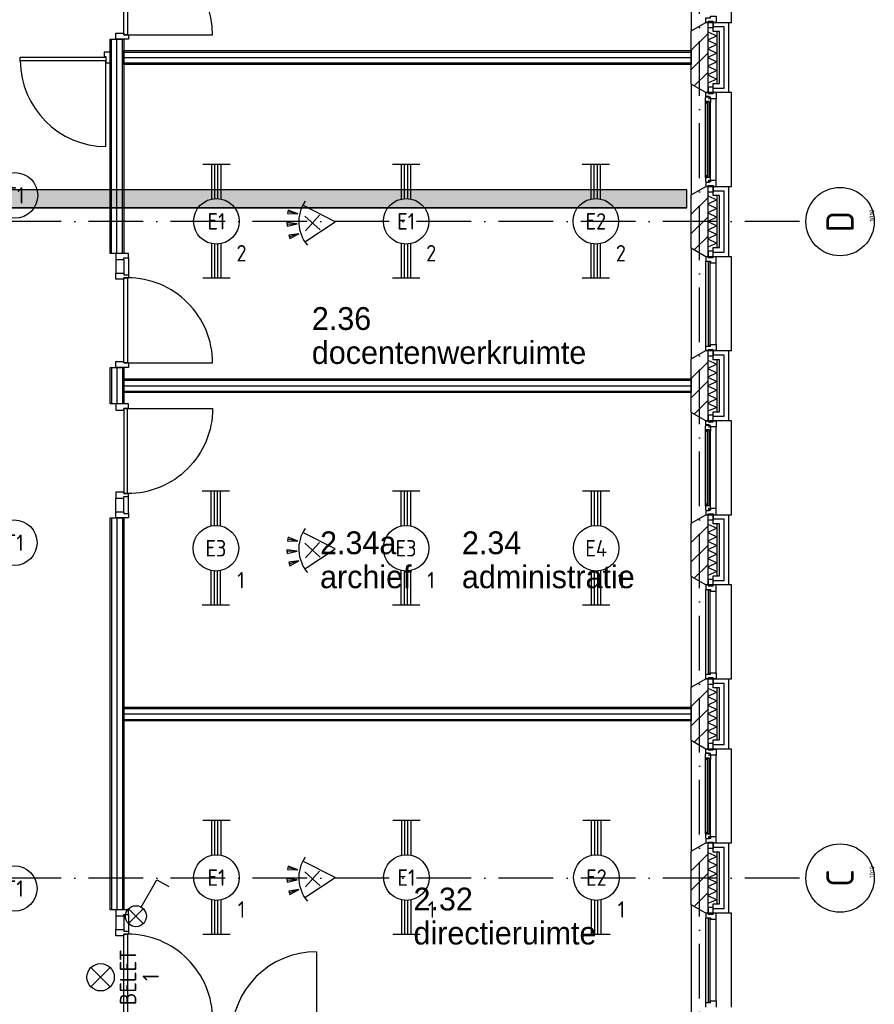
# Model space of a CAD drawing. Header units: millimetres. Extents: x -6587 to 112313, y 244 to 84344.
# Tile 36 of 63: x 76742 to 86117, y 18722 to 29522. Entities that reach past the tile are written whole.
import ezdxf
from ezdxf.enums import TextEntityAlignment as Align

# ---------------------------------------------------------------- set-up
doc = ezdxf.new("R2010")
doc.units = ezdxf.units.MM
doc.header["$LTSCALE"] = 100
doc.linetypes.add('DASHDOT', pattern=[9, 6, -1.5, 0, -1.5])
doc.layers.get('0').update_dxf_attribs({"color": 9, "linetype": 'CONTINUOUS'})
for name, color, linetype in [('AL$7----_STRAMIEN', 1, 'DASHDOT'), ('AL21----_BUITENWAND', 4, 'CONTINUOUS'), ('AL21K---_ISOLATIE', 1, 'CONTINUOUS'), ('AL22----_BINNENWAND', 7, 'CONTINUOUS'), ('AL28----_KONSTRUKTIE', 3, 'CONTINUOUS'), ('AL31----_BUITENKOZ', 7, 'CONTINUOUS'), ('AL32----_BINNENKOZ', 7, 'CONTINUOUS'), ('AL32----_DRAAIRICHTING', 1, 'CONTINUOUS'), ('ALL-----_REFLIJNEN', 8, 'CONTINUOUS'), ('ALN-----_BLOCKNAAM', 2, 'CONTINUOUS'), ('ALXA3---_VOLZWART', 14, 'CONTINUOUS'), ('ALXAB---_PREFABBETON', 1, 'CONTINUOUS'), ('BOUW', 8, 'CONTINUOUS'), ('EB63101-_ATTRIB', 2, 'CONTINUOUS'), ('EB6331--_ATTRIB', 2, 'CONTINUOUS'), ('EL63101-_LICHT-ARM', 3, 'CONTINUOUS'), ('EL63102-_LICHT-SCH', 3, 'CONTINUOUS'), ('EL6331--_BELET230V', 3, 'CONTINUOUS'), ('KABELGOOT1', 8, 'CONTINUOUS'), ('LIJN025', 10, 'CONTINUOUS')]:
    doc.layers.add(name, color=color, linetype=linetype)
doc.styles.add('1_8', font='iso', dxfattribs={"width": 0.7, "height": 1.8})
doc.styles.add('2_0', font='iso', dxfattribs={"height": 200})
doc.styles.add('BURO-025', font='BUROFONT.shx', dxfattribs={"height": 250})
doc.styles.get("Standard").update_dxf_attribs({"font": 'iso.shx'})

# ---------------------------------------------------------------- blocks, each defined once
blk = doc.blocks.new('EJ3T20')
at = {"color": 0}
for p, q in [((-6.25, -1.5), (-6.25, 1.5)), ((6.25, -1.5), (6.25, 1.5)), ((-6.25, 0.52), (-2.44, 0.52)), ((-6.25, 0.17), (-2.49, 0.17)), ((2.44, 0.52), (6.25, 0.52)), ((2.49, 0.17), (6.25, 0.17)), ((-6.25, -0.17), (-2.49, -0.17)), ((-6.25, -0.52), (-2.44, -0.52)), ((2.44, -0.52), (6.25, -0.52)), ((2.49, -0.17), (6.25, -0.17))]:
    blk.add_line(p, q, dxfattribs=at)
blk.add_circle((0, 0), 2.5, dxfattribs=at)
at = {"color": 6, "style": '1_8'}
for tag, flags, p in [('SCHAK', 8, (3.5, 2.75)), ('A_CODE', 8, (0, 0)), ('GROEP', 8, (-3.5, -2.75)), ('KAST', 9, (3.5, -2.75))]:
    blk.add_attdef(tag, text='', height=1.8, dxfattribs=dict(at, flags=flags)).set_placement(p, align=Align.MIDDLE)
blk = doc.blocks.new('ES652116')
for p, q in [((1.56, 1.09), (2.62, 1.37)), ((-0.81, -0.81), (0.81, 0.81)), ((0.81, -0.81), (-0.81, 0.81)), ((1.7, 0), (2.8, 0)), ((1.56, -1.09), (2.62, -1.37))]:
    blk.add_line(p, q)
blk.add_lwpolyline([(0.96, 2), (-2.5, 0), (0.96, -2)])
for points in [[(2.67, 1.18), (2.57, 1.56), (1.56, 1.09)], [(2.8, -0.2), (2.8, 0.2), (1.7, 0)], [(2.57, -1.56), (2.67, -1.18), (1.56, -1.09)]]:
    blk.add_lwpolyline(points, close=True)
blk.add_arc((-2.5, 0), 4, 322.8192, 37.1808)
at = {"style": '1_8'}
for tag, flags, p in [('SCHAK', 8, (3, 5.5)), ('KAST', 9, (-3, 0.5)), ('M_CODE', 9, (0, 0)), ('DOEL', 9, (-3, -2)), ('GROEP', 9, (-3, -4.5))]:
    blk.add_attdef(tag, text='', height=1.8, dxfattribs=dict(at, flags=flags)).set_placement(p, align=Align.MIDDLE_CENTER)
at = {"style": '1_8', "flags": 8}
blk.add_attdef('CODE', text='', height=1.8, dxfattribs=at).set_placement((0, 0), align=Align.MIDDLE)
blk = doc.blocks.new('ES3G00')
blk.add_circle((0, 0), 2.5)
at = {"color": 6, "style": '1_8'}
for tag, flags, p in [('SCHAK', 8, (3.5, 2.75)), ('A_CODE', 8, (0, 0)), ('GROEP', 8, (-3.5, -2.75)), ('KAST', 9, (3.5, -2.75))]:
    blk.add_attdef(tag, text='', height=1.8, dxfattribs=dict(at, flags=flags)).set_placement(p, align=Align.MIDDLE)
blk = doc.blocks.new('ES081001')
for p, q in [((1.06, -1.06), (-1.06, 1.06)), ((-1.06, -1.06), (1.06, 1.06))]:
    blk.add_line(p, q)
blk.add_circle((0, 0), 1.5)
at = {"color": 2, "style": '1_8', "flags": 8}
for tag, p in [('NUMMER', (0, 5.5)), ('CODE', (0, 3))]:
    blk.add_attdef(tag, text='', height=1.8, dxfattribs=at).set_placement(p, align=Align.MIDDLE)
at = {"style": '1_8', "flags": 8}
blk.add_attdef('M_CODE', text='', height=1.8, dxfattribs=at).set_placement((0, 0), align=Align.MIDDLE_CENTER)
blk = doc.blocks.new('ES3S1--L')
for p, q in [((-0.81, -0.81), (0.81, 0.81)), ((0.81, -0.81), (-0.81, 0.81))]:
    blk.add_line(p, q)
blk.add_lwpolyline([(0.58, 1), (2.31, 4), (3.61, 3.25)])
blk.add_circle((0, 0), 1.15)
at = {"style": '1_8'}
for tag, flags, p in [('SCHAK', 8, (3, 5.5)), ('KAST', 9, (-3, 0.5)), ('M_CODE', 9, (0, 0)), ('DOEL', 9, (-3, -2)), ('GROEP', 9, (-3, -4.5))]:
    blk.add_attdef(tag, text='', height=1.8, dxfattribs=dict(at, flags=flags)).set_placement(p, align=Align.MIDDLE_CENTER)
blk = doc.blocks.new('1010')
at = {"layer": 'AL$7----_STRAMIEN', "color": 7, "linetype": 'Continuous'}
blk.add_circle((0, 750), 750, dxfattribs=at)
at = {"layer": 'AL$7----_STRAMIEN', "color": 3, "linetype": 'Continuous'}
blk.add_attdef('STR-NAAM', text='', height=600, rotation=360, dxfattribs=at).set_placement((0, 750), align=Align.MIDDLE)
at = {"layer": 'ALN-----_BLOCKNAAM', "linetype": 'Continuous'}
blk.add_text('1010', height=100, dxfattribs=at).set_placement((0, 0))
blk = doc.blocks.new('EH100000')
at = {"linetype": 'ByBlock'}
for p, q in [((1, 0.5), (0, 0.5)), ((1, 0.5, 1), (0, 0.5, 1)), ((0, -0.5, 1), (1, -0.5, 1)), ((1, -0.5), (0, -0.5))]:
    blk.add_line(p, q, dxfattribs=at)
at = {"linetype": 'ByBlock', "invisible_edges": 15}
for points in [[(1, -0.5), (0, -0.5), (0, 0.5), (1, 0.5)], [(0, 0.5), (1, 0.5), (1, 0.5, 1), (0, 0.5, 1)], [(0, -0.5, 1), (1, -0.5, 1), (1, -0.5), (0, -0.5)]]:
    blk.add_3dface(points, dxfattribs=at)
at = {"linetype": 'ByBlock', "style": '2_0', "flags": 8}
blk.add_attdef('FUNCTIE', text='', height=0.5, dxfattribs=at).set_placement((0.5, 0), align=Align.MIDDLE)
at = {"linetype": 'ByBlock', "flags": 9}
blk.add_attdef('SCHOT', text='', height=0.5, dxfattribs=at).set_placement((0.5, 0), align=Align.MIDDLE)
blk = doc.blocks.new('EH100005')
blk.add_lwpolyline([(-1, -0.5), (0, -0.5), (0, 0.5), (-1, 0.5)])
at = {"style": '2_0', "flags": 9}
blk.add_attdef('HULPSTUK', text='', height=0.5, dxfattribs=at).set_placement((0, 0), align=Align.MIDDLE)
blk = doc.blocks.new('A$Cb38f1ce1')
at = {"layer": 'KABELGOOT1'}
h = blk.add_hatch(dxfattribs=at)
h.set_pattern_fill('DOTS', color=256, scale=20, style=0)
h.set_pattern_definition([(0, (-1717.716, 188607.497), (15.875, 31.75), [0, -31.75])])
h.paths.add_polyline_path([(80810, 20930), (80810, 21130), (71422, 21130), (71422, 20930)])
at = {"layer": 'AL$7----_STRAMIEN', "color": 1}
for p, q in [((80948, 1456), (80948, 70113)), ((82045, 20780), (63947, 20780)), ((82045, 13580), (63947, 13580))]:
    blk.add_line(p, q, dxfattribs=at)
at = {"layer": 'AL21----_BUITENWAND', "color": 8}
for p, q in [((81099, 22865), (81099, 22965)), ((81099, 22965), (81268, 22965)), ((81268, 22965), (81268, 22195)), ((81168, 22865), (81099, 22865)), ((81168, 22295), (81168, 22865)), ((81099, 22295), (81168, 22295)), ((81099, 22195), (81099, 22295)), ((81268, 22195), (81099, 22195)), ((81099, 21065), (81099, 21165)), ((81099, 21165), (81268, 21165)), ((81168, 21065), (81099, 21065)), ((81168, 20495), (81168, 21065)), ((81268, 21165), (81268, 20395)), ((81099, 20495), (81168, 20495)), ((81099, 20395), (81099, 20495)), ((81268, 20395), (81099, 20395)), ((81099, 19265), (81099, 19365)), ((81099, 19365), (81268, 19365)), ((81268, 19365), (81268, 18595)), ((81168, 19265), (81099, 19265)), ((81168, 18695), (81168, 19265)), ((81099, 18695), (81168, 18695)), ((81099, 18595), (81099, 18695)), ((81268, 18595), (81099, 18595)), ((81099, 17465), (81099, 17565)), ((81099, 17565), (81268, 17565)), ((81268, 17565), (81268, 16795)), ((81168, 17465), (81099, 17465)), ((81168, 16895), (81168, 17465)), ((81099, 16895), (81168, 16895)), ((81099, 16795), (81099, 16895)), ((81268, 16795), (81099, 16795)), ((81099, 15665), (81099, 15765)), ((81099, 15765), (81268, 15765)), ((81168, 15665), (81099, 15665)), ((81168, 15095), (81168, 15665)), ((81268, 15765), (81268, 14995)), ((81099, 15095), (81168, 15095)), ((81099, 14995), (81099, 15095)), ((81268, 14995), (81099, 14995)), ((81099, 13865), (81099, 13965)), ((81099, 13965), (81268, 13965)), ((81268, 13965), (81268, 13195)), ((81168, 13865), (81099, 13865)), ((81168, 13295), (81168, 13865)), ((81099, 13295), (81168, 13295)), ((81099, 13195), (81099, 13295)), ((81268, 13195), (81099, 13195))]:
    blk.add_line(p, q, dxfattribs=at)
at = {"layer": 'AL21K---_ISOLATIE', "color": 8, "linetype": 'Continuous'}
for p, q in [((81038, 22865), (81038, 22295)), ((81038, 22861), (81138, 22817)), ((81138, 22817), (81038, 22770)), ((81138, 22865), (81138, 22295)), ((81038, 22770), (81138, 22722)), ((81138, 22722), (81038, 22675)), ((81038, 22675), (81138, 22627)), ((81138, 22627), (81038, 22580)), ((81038, 22580), (81138, 22532)), ((81138, 22532), (81038, 22485)), ((81038, 22485), (81138, 22437)), ((81138, 22437), (81038, 22390)), ((81038, 22390), (81138, 22342)), ((81138, 22342), (81038, 22299)), ((81038, 21065), (81038, 20495)), ((81038, 21061), (81138, 21017)), ((81138, 21065), (81138, 20495)), ((81138, 21017), (81038, 20970)), ((81038, 20970), (81138, 20922)), ((81138, 20922), (81038, 20875)), ((81038, 20875), (81138, 20827)), ((81138, 20827), (81038, 20780)), ((81038, 20780), (81138, 20732)), ((81138, 20732), (81038, 20685)), ((81038, 20685), (81138, 20637)), ((81138, 20637), (81038, 20590)), ((81038, 20590), (81138, 20542)), ((81138, 20542), (81038, 20499)), ((81038, 19265), (81038, 18695)), ((81038, 19261), (81138, 19217)), ((81138, 19265), (81138, 18695)), ((81138, 19217), (81038, 19170)), ((81038, 19170), (81138, 19122)), ((81138, 19122), (81038, 19075)), ((81038, 19075), (81138, 19027)), ((81138, 19027), (81038, 18980)), ((81038, 18980), (81138, 18932)), ((81138, 18932), (81038, 18885)), ((81038, 18885), (81138, 18837)), ((81138, 18837), (81038, 18790)), ((81038, 18790), (81138, 18742)), ((81138, 18742), (81038, 18699)), ((81038, 17465), (81038, 16895)), ((81038, 17461), (81138, 17417)), ((81138, 17417), (81038, 17370)), ((81138, 17465), (81138, 16895)), ((81038, 17370), (81138, 17322)), ((81138, 17322), (81038, 17275)), ((81038, 17275), (81138, 17227)), ((81138, 17227), (81038, 17180)), ((81038, 17180), (81138, 17132)), ((81138, 17132), (81038, 17085)), ((81038, 17085), (81138, 17037)), ((81138, 17037), (81038, 16990)), ((81038, 16990), (81138, 16942)), ((81138, 16942), (81038, 16899)), ((81038, 15665), (81038, 15095)), ((81038, 15661), (81138, 15617)), ((81138, 15665), (81138, 15095)), ((81138, 15617), (81038, 15570)), ((81038, 15570), (81138, 15522)), ((81138, 15522), (81038, 15475)), ((81038, 15475), (81138, 15427)), ((81138, 15427), (81038, 15380)), ((81038, 15380), (81138, 15332)), ((81138, 15332), (81038, 15285)), ((81038, 15285), (81138, 15237)), ((81138, 15237), (81038, 15190)), ((81038, 15190), (81138, 15142)), ((81138, 15142), (81038, 15099)), ((81038, 13865), (81038, 13295)), ((81038, 13861), (81138, 13817)), ((81138, 13865), (81138, 13295)), ((81138, 13817), (81038, 13770)), ((81038, 13770), (81138, 13722)), ((81138, 13722), (81038, 13675)), ((81038, 13675), (81138, 13627)), ((81138, 13627), (81038, 13580)), ((81038, 13580), (81138, 13532)), ((81138, 13532), (81038, 13485)), ((81038, 13485), (81138, 13437)), ((81138, 13437), (81038, 13390)), ((81038, 13390), (81138, 13342)), ((81138, 13342), (81038, 13299))]:
    blk.add_line(p, q, dxfattribs=at)
at = {"layer": 'AL22----_BINNENWAND', "color": 8}
for p, q in [((74483, 20431), (74483, 22780)), ((74633, 22780), (74633, 20431)), ((74633, 22655), (80858, 22655)), ((80858, 22655), (80858, 22505)), ((80858, 22505), (74633, 22505)), ((74633, 20431), (74483, 20431)), ((74483, 18780), (74483, 19180)), ((74483, 19180), (74633, 19180)), ((74633, 19180), (74633, 18780)), ((74633, 19055), (80858, 19055)), ((74633, 18905), (74633, 19055)), ((80858, 19055), (80858, 18905)), ((80858, 18905), (74633, 18905)), ((74633, 18780), (74483, 18780)), ((74483, 13231), (74483, 17529)), ((74483, 17529), (74633, 17529)), ((74633, 17529), (74633, 13231)), ((74633, 15455), (80858, 15455)), ((74633, 15305), (74633, 15455)), ((80858, 15455), (80858, 15305)), ((80858, 15305), (74633, 15305)), ((74633, 13231), (74483, 13231))]:
    blk.add_line(p, q, dxfattribs=at)
at = {"layer": 'AL22----_BINNENWAND', "color": 8, "linetype": 'Continuous'}
for p, q in [((74498, 20431), (74498, 22780)), ((74618, 20431), (74618, 22780)), ((74633, 22640), (80858, 22640)), ((74633, 22520), (80858, 22520)), ((74498, 19180), (74498, 18780)), ((74618, 19180), (74618, 18780)), ((74633, 19040), (80858, 19040)), ((74633, 18920), (80858, 18920)), ((74498, 17529), (74498, 13231)), ((74618, 17529), (74618, 13231)), ((74633, 15440), (80858, 15440)), ((74633, 15320), (80858, 15320))]:
    blk.add_line(p, q, dxfattribs=at)
at = {"layer": 'AL28----_KONSTRUKTIE', "color": 8}
for p, q in [((80858, 22873), (81018, 22965)), ((81018, 22965), (81038, 22965)), ((81038, 22965), (81038, 22195)), ((80858, 22287), (80858, 22873)), ((81018, 22195), (80858, 22287)), ((81038, 22195), (81018, 22195)), ((80858, 21073), (81018, 21165)), ((80858, 20487), (80858, 21073)), ((81018, 21165), (81038, 21165)), ((81038, 21165), (81038, 20395)), ((81018, 20395), (80858, 20487)), ((81038, 20395), (81018, 20395)), ((80858, 19273), (81018, 19365)), ((81018, 19365), (81038, 19365)), ((81038, 19365), (81038, 18595)), ((80858, 18687), (80858, 19273)), ((81018, 18595), (80858, 18687)), ((81038, 18595), (81018, 18595)), ((80858, 17473), (81018, 17565)), ((81018, 17565), (81038, 17565)), ((81038, 17565), (81038, 16795)), ((80858, 16887), (80858, 17473)), ((81018, 16795), (80858, 16887)), ((81038, 16795), (81018, 16795)), ((80858, 15673), (81018, 15765)), ((80858, 15087), (80858, 15673)), ((81018, 15765), (81038, 15765)), ((81038, 15765), (81038, 14995)), ((81018, 14995), (80858, 15087)), ((81038, 14995), (81018, 14995)), ((80858, 13873), (81018, 13965)), ((81018, 13965), (81038, 13965)), ((81038, 13965), (81038, 13195)), ((80858, 13287), (80858, 13873)), ((81018, 13195), (80858, 13287)), ((81038, 13195), (81018, 13195))]:
    blk.add_line(p, q, dxfattribs=at)
at = {"layer": 'AL31----_BUITENKOZ', "color": 8}
for p, q in [((81018, 16795), (80858, 16887)), ((80858, 16887), (80858, 15673)), ((81099, 16856), (81043, 16856)), ((81043, 16856), (81043, 16785)), ((81099, 16785), (81099, 16856)), ((81298, 16795), (81018, 16795)), ((81018, 15815), (81018, 16745)), ((81043, 16785), (81099, 16785)), ((81298, 15765), (81298, 16795)), ((81132, 15832), (81132, 16728)), ((81043, 15775), (81099, 15775)), ((81043, 15704), (81043, 15775)), ((81099, 15775), (81099, 15704)), ((80858, 15673), (81018, 15765)), ((81018, 15765), (81298, 15765)), ((81099, 15704), (81043, 15704)), ((81018, 14995), (80858, 15087)), ((80858, 15087), (80858, 13873)), ((81099, 15056), (81043, 15056)), ((81043, 15056), (81043, 14985)), ((81099, 14985), (81099, 15056)), ((81015, 14938), (81019, 14941)), ((81015, 14896), (81015, 14938)), ((81298, 14995), (81018, 14995)), ((81018, 14995), (81043, 14995)), ((81018, 14951), (81018, 14995)), ((81054, 14951), (81018, 14951)), ((81019, 14941), (81019, 14948)), ((81019, 14948), (81049, 14948)), ((81043, 14995), (81043, 14985)), ((81043, 14985), (81099, 14985)), ((81043, 14985), (81099, 14985)), ((81049, 14948), (81049, 14925)), ((81049, 14925), (81054, 14925)), ((81054, 14945), (81054, 14951)), ((81069, 14945), (81054, 14945)), ((81054, 14925), (81054, 14933)), ((81054, 14933), (81069, 14933)), ((81069, 14928), (81069, 14945)), ((81069, 14933), (81069, 14928)), ((81132, 14928), (81069, 14928)), ((81069, 14928), (81069, 14881)), ((81099, 14985), (81099, 14995)), ((81099, 14995), (81132, 14995)), ((81132, 14995), (81132, 14928)), ((81132, 14032), (81132, 14928)), ((81298, 13965), (81298, 14995)), ((81056, 14896), (81015, 14896)), ((81015, 14064), (81015, 14896)), ((81017, 14896), (81031, 14896)), ((81017, 14879), (81017, 14896)), ((81031, 14879), (81017, 14879)), ((81031, 14896), (81031, 14879)), ((81056, 14879), (81056, 14896)), ((81069, 14881), (81056, 14879)), ((81069, 14079), (81069, 14881)), ((81056, 14064), (81015, 14064)), ((81015, 14064), (81015, 14022)), ((81031, 14081), (81017, 14081)), ((81017, 14081), (81017, 14064)), ((81017, 14064), (81031, 14064)), ((81031, 14064), (81031, 14081)), ((81069, 14079), (81056, 14081)), ((81056, 14081), (81056, 14064)), ((81069, 14032), (81069, 14079)), ((80858, 13873), (81018, 13965)), ((81015, 14022), (81019, 14019)), ((81054, 14009), (81018, 14009)), ((81018, 14009), (81018, 13965)), ((81018, 13965), (81298, 13965)), ((81018, 13965), (81043, 13965)), ((81019, 14019), (81019, 14012)), ((81019, 14012), (81049, 14012)), ((81043, 13975), (81099, 13975)), ((81043, 13904), (81043, 13975)), ((81043, 13965), (81043, 13975)), ((81043, 13975), (81099, 13975)), ((81049, 14012), (81049, 14035)), ((81049, 14035), (81054, 14035)), ((81054, 14035), (81054, 14027)), ((81054, 14027), (81069, 14027)), ((81069, 14015), (81054, 14015)), ((81054, 14015), (81054, 14009)), ((81069, 14027), (81069, 14032)), ((81132, 14032), (81069, 14032)), ((81069, 14032), (81069, 14015)), ((81099, 13975), (81099, 13904)), ((81099, 13975), (81099, 13965)), ((81099, 13965), (81132, 13965)), ((81132, 13965), (81132, 14032)), ((81099, 13904), (81043, 13904)), ((81018, 13195), (80858, 13287)), ((80858, 13287), (80858, 12073)), ((81298, 13195), (81018, 13195)), ((81099, 13256), (81043, 13256)), ((81043, 13256), (81043, 13185)), ((81043, 13185), (81099, 13185)), ((81099, 13185), (81099, 13256)), ((81298, 12165), (81298, 13195)), ((81018, 12215), (81018, 13145)), ((81132, 12232), (81132, 13128))]:
    blk.add_line(p, q, dxfattribs=at)
at = {"layer": 'AL31----_BUITENKOZ', "color": 8, "linetype": 'Continuous'}
for p, q in [((81043, 16795), (81018, 16795)), ((81018, 16795), (81018, 16745)), ((81018, 16745), (81018, 16745)), ((81018, 16745), (81069, 16745)), ((81043, 16785), (81043, 16795)), ((81043, 16795), (81043, 16795)), ((81099, 16785), (81043, 16785)), ((81069, 16745), (81069, 16728)), ((81132, 16795), (81099, 16795)), ((81099, 16795), (81099, 16785)), ((81132, 16728), (81132, 16795)), ((81065, 16740), (81044, 16740)), ((81044, 16740), (81044, 15820)), ((81065, 15820), (81065, 16740)), ((81069, 16728), (81132, 16728)), ((81132, 16728), (81132, 16728)), ((81132, 16728), (81132, 16728)), ((81132, 16728), (81132, 16728)), ((81132, 16728), (81132, 16728)), ((81018, 15815), (81018, 15815)), ((81018, 15815), (81069, 15815)), ((81018, 15765), (81018, 15815)), ((81099, 15775), (81043, 15775)), ((81043, 15775), (81043, 15765)), ((81044, 15820), (81065, 15820)), ((81069, 15815), (81069, 15832)), ((81069, 15832), (81132, 15832)), ((81099, 15765), (81099, 15775)), ((81132, 15832), (81132, 15832)), ((81132, 15832), (81132, 15832)), ((81132, 15832), (81132, 15832)), ((81132, 15832), (81132, 15832)), ((81132, 15832), (81132, 15765)), ((81043, 15765), (81018, 15765)), ((81043, 15765), (81043, 15765)), ((81132, 15765), (81099, 15765)), ((81054, 14894), (81033, 14894)), ((81033, 14894), (81033, 14066)), ((81054, 14066), (81054, 14894)), ((81033, 14066), (81054, 14066)), ((81043, 13195), (81018, 13195)), ((81018, 13195), (81018, 13145)), ((81043, 13185), (81043, 13195)), ((81043, 13195), (81043, 13195)), ((81099, 13185), (81043, 13185)), ((81132, 13195), (81099, 13195)), ((81099, 13195), (81099, 13185)), ((81132, 13128), (81132, 13195)), ((81018, 13145), (81018, 13145)), ((81018, 13145), (81069, 13145)), ((81065, 13140), (81044, 13140)), ((81044, 13140), (81044, 12220)), ((81065, 12220), (81065, 13140)), ((81069, 13145), (81069, 13128)), ((81069, 13128), (81132, 13128)), ((81132, 13128), (81132, 13128)), ((81132, 13128), (81132, 13128)), ((81132, 13128), (81132, 13128)), ((81132, 13128), (81132, 13128)), ((81018, 12215), (81018, 12215)), ((81018, 12215), (81069, 12215)), ((81018, 12165), (81018, 12215)), ((81044, 12220), (81065, 12220)), ((81069, 12215), (81069, 12232)), ((81069, 12232), (81132, 12232)), ((81132, 12232), (81132, 12232)), ((81132, 12232), (81132, 12232)), ((81132, 12232), (81132, 12232)), ((81132, 12232), (81132, 12232)), ((81132, 12232), (81132, 12165))]:
    blk.add_line(p, q, dxfattribs=at)
at = {"layer": 'AL31----_BUITENKOZ', "color": 8}
for points in [[(81018, 23995), (80858, 24087), (80858, 22873), (81018, 22965), (81298, 22965), (81298, 23995)], [(81043, 22975), (81099, 22975), (81099, 22904), (81043, 22904)], [(81018, 22195), (80858, 22287), (80858, 21073), (81018, 21165), (81298, 21165), (81298, 22195)], [(81043, 22185), (81099, 22185), (81099, 22256), (81043, 22256)], [(81015, 22138), (81019, 22141), (81019, 22148), (81049, 22148), (81049, 22125), (81054, 22125), (81054, 22133), (81069, 22133), (81069, 22128), (81069, 22081), (81056, 22079), (81056, 22096), (81015, 22096)], [(81018, 22195), (81043, 22195), (81043, 22185), (81099, 22185), (81099, 22195), (81132, 22195), (81132, 22128), (81069, 22128), (81069, 22145), (81054, 22145), (81054, 22151), (81018, 22151)], [(81017, 22096), (81031, 22096), (81031, 22079), (81017, 22079)], [(81015, 21222), (81019, 21219), (81019, 21212), (81049, 21212), (81049, 21235), (81054, 21235), (81054, 21227), (81069, 21227), (81069, 21232), (81069, 21279), (81056, 21281), (81056, 21264), (81015, 21264)], [(81017, 21264), (81031, 21264), (81031, 21281), (81017, 21281)], [(81018, 21165), (81043, 21165), (81043, 21175), (81099, 21175), (81099, 21165), (81132, 21165), (81132, 21232), (81069, 21232), (81069, 21215), (81054, 21215), (81054, 21209), (81018, 21209)], [(81043, 21175), (81099, 21175), (81099, 21104), (81043, 21104)], [(81018, 20395), (80858, 20487), (80858, 19273), (81018, 19365), (81298, 19365), (81298, 20395)], [(81043, 20385), (81099, 20385), (81099, 20456), (81043, 20456)], [(81043, 19375), (81099, 19375), (81099, 19304), (81043, 19304)], [(81018, 18595), (80858, 18687), (80858, 17473), (81018, 17565), (81298, 17565), (81298, 18595)], [(81018, 18595), (81043, 18595), (81043, 18585), (81099, 18585), (81099, 18595), (81132, 18595), (81132, 18528), (81069, 18528), (81069, 18545), (81054, 18545), (81054, 18551), (81018, 18551)], [(81043, 18585), (81099, 18585), (81099, 18656), (81043, 18656)], [(81015, 18538), (81019, 18541), (81019, 18548), (81049, 18548), (81049, 18525), (81054, 18525), (81054, 18533), (81069, 18533), (81069, 18528), (81069, 18481), (81056, 18479), (81056, 18496), (81015, 18496)], [(81017, 18496), (81031, 18496), (81031, 18479), (81017, 18479)], [(81015, 17622), (81019, 17619), (81019, 17612), (81049, 17612), (81049, 17635), (81054, 17635), (81054, 17627), (81069, 17627), (81069, 17632), (81069, 17679), (81056, 17681), (81056, 17664), (81015, 17664)], [(81017, 17664), (81031, 17664), (81031, 17681), (81017, 17681)], [(81018, 17565), (81043, 17565), (81043, 17575), (81099, 17575), (81099, 17565), (81132, 17565), (81132, 17632), (81069, 17632), (81069, 17615), (81054, 17615), (81054, 17609), (81018, 17609)], [(81043, 17575), (81099, 17575), (81099, 17504), (81043, 17504)]]:
    blk.add_lwpolyline(points, close=True, dxfattribs=at)
at = {"layer": 'AL31----_BUITENKOZ', "color": 8, "linetype": 'Continuous'}
for points in [[(81018, 23015), (81018, 23015), (81069, 23015), (81069, 23032), (81132, 23032), (81132, 23032), (81132, 23032), (81132, 23032), (81132, 23032), (81132, 22965), (81099, 22965), (81099, 22975), (81043, 22975), (81043, 22965), (81043, 22965), (81018, 22965)], [(81033, 21266), (81054, 21266), (81054, 22094), (81033, 22094)], [(81018, 20345), (81018, 20345), (81069, 20345), (81069, 20328), (81132, 20328), (81132, 20328), (81132, 20328), (81132, 20328), (81132, 20328), (81132, 20395), (81099, 20395), (81099, 20385), (81043, 20385), (81043, 20395), (81043, 20395), (81018, 20395)], [(81044, 19420), (81065, 19420), (81065, 20340), (81044, 20340)], [(81018, 19415), (81018, 19415), (81069, 19415), (81069, 19432), (81132, 19432), (81132, 19432), (81132, 19432), (81132, 19432), (81132, 19432), (81132, 19365), (81099, 19365), (81099, 19375), (81043, 19375), (81043, 19365), (81043, 19365), (81018, 19365)], [(81033, 17666), (81054, 17666), (81054, 18494), (81033, 18494)]]:
    blk.add_lwpolyline(points, close=True, dxfattribs=at)
at = {"layer": 'AL31----_BUITENKOZ', "color": 8}
for points in [[(81015, 21264), (81015, 22096)], [(81069, 21279), (81069, 22081)], [(81132, 21232), (81132, 22128)], [(81018, 19415), (81018, 20345)], [(81132, 19432), (81132, 20328)], [(81015, 17664), (81015, 18496)], [(81069, 17679), (81069, 18481)], [(81132, 17632), (81132, 18528)]]:
    blk.add_lwpolyline(points, dxfattribs=at)
at = {"layer": 'AL32----_BINNENKOZ', "color": 8}
for p, q in [((74633, 22830), (74633, 23764)), ((74673, 23764), (74673, 22830))]:
    blk.add_line(p, q, dxfattribs=at)
for points in [[(74633, 20364), (74633, 20381), (74684, 20381), (74684, 20431), (74545, 20431), (74545, 20364)], [(74633, 20164), (74673, 20164), (74673, 19230), (74633, 19230)], [(74633, 19247), (74633, 19230), (74684, 19230), (74684, 19180), (74545, 19180), (74545, 19247)], [(74633, 18713), (74633, 18730), (74684, 18730), (74684, 18780), (74545, 18780), (74545, 18713)], [(74633, 17796), (74673, 17796), (74673, 18730), (74633, 18730)], [(74633, 17596), (74633, 17579), (74684, 17579), (74684, 17529), (74545, 17529), (74545, 17596)], [(74633, 13164), (74633, 13181), (74684, 13181), (74684, 13231), (74545, 13231), (74545, 13164)], [(74633, 12964), (74673, 12964), (74673, 12030), (74633, 12030)]]:
    blk.add_lwpolyline(points, close=True, dxfattribs=at)
for points in [[(74545, 20364), (74545, 20214)], [(74633, 20364), (74633, 20214)], [(74684, 20381), (74684, 20197)], [(74684, 20197), (74684, 20164), (74633, 20164), (74633, 20147), (74545, 20147), (74545, 20214), (74633, 20214), (74633, 20197), (74684, 20197), (74684, 20164)], [(74684, 17763), (74684, 17796), (74633, 17796), (74633, 17813), (74545, 17813), (74545, 17746), (74633, 17746), (74633, 17763), (74684, 17763), (74684, 17796)], [(74545, 17596), (74545, 17746)], [(74633, 17596), (74633, 17746)], [(74684, 17579), (74684, 17763)], [(74684, 13181), (74684, 12997)], [(74545, 13164), (74545, 13014)], [(74633, 13164), (74633, 13014)], [(74684, 12997), (74684, 12964), (74633, 12964), (74633, 12947), (74545, 12947), (74545, 13014), (74633, 13014), (74633, 12997), (74684, 12997), (74684, 12964)]]:
    blk.add_lwpolyline(points, dxfattribs=at)
at = {"layer": 'AL32----_DRAAIRICHTING', "color": 8}
for points in [[(74673, 19230), (75607, 19230, 0.414214), (74673, 20164, 0.414214)], [(74673, 18730), (75607, 18730, -0.414214), (74673, 17796, -0.414214)], [(74673, 12030), (75607, 12030, 0.414214), (74673, 12964, 0.414214)]]:
    blk.add_lwpolyline(points, format="xyb", dxfattribs=at)
blk.add_lwpolyline([(76747, 12772), (76747, 11838)], dxfattribs=at)
for centre, start, end in [((74673, 22830), 0, 90), ((76747, 11838), 90, 180)]:
    blk.add_arc(centre, 934, start, end, dxfattribs=at)
at = {"layer": 'ALL-----_REFLIJNEN', "color": 8, "linetype": 'Continuous'}
for p, q in [((81218, 22915), (81099, 22915)), ((81218, 22245), (81218, 22915)), ((74545, 22780), (74545, 22847)), ((74545, 22847), (74633, 22847)), ((74633, 22847), (74633, 22830)), ((74633, 22830), (74684, 22830)), ((74673, 22830), (74633, 22830)), ((74673, 22830), (75607, 22830)), ((74684, 22830), (74684, 22780)), ((74483, 22780), (74633, 22780)), ((74684, 22780), (74545, 22780)), ((74558, 20431), (74558, 22780)), ((73497, 22543), (73497, 22584)), ((73497, 22584), (74435, 22584)), ((74483, 22637), (74416, 22637)), ((74416, 22637), (74416, 22590)), ((74416, 22590), (74437, 22590)), ((74435, 22584), (74435, 22543)), ((74437, 22590), (74437, 22523)), ((74483, 22523), (74483, 22637)), ((74633, 22505), (74633, 22655)), ((74633, 22580), (80858, 22580)), ((74435, 22543), (73497, 22543)), ((74437, 22523), (74483, 22523)), ((81099, 22245), (81218, 22245)), ((81218, 21115), (81099, 21115)), ((81218, 20445), (81218, 21115)), ((81099, 20445), (81218, 20445)), ((81218, 19315), (81099, 19315)), ((81218, 18645), (81218, 19315)), ((74558, 19180), (74558, 18780)), ((74633, 18980), (80858, 18980)), ((81099, 18645), (81218, 18645)), ((74558, 17529), (74558, 13231)), ((81218, 17515), (81099, 17515)), ((81218, 16845), (81218, 17515)), ((81099, 16845), (81218, 16845)), ((81218, 15715), (81099, 15715)), ((81218, 15045), (81218, 15715)), ((74633, 15380), (80858, 15380)), ((81099, 15045), (81218, 15045)), ((81218, 13915), (81099, 13915)), ((81218, 13245), (81218, 13915)), ((81099, 13245), (81218, 13245))]:
    blk.add_line(p, q, dxfattribs=at)
blk.add_lwpolyline([(73497, 22543, 0.408724), (74437, 21602), (74437, 22543)], format="xyb", dxfattribs=at)
at = {"layer": 'ALXA3---_VOLZWART', "color": 8}
for p, q in [((81218, 22915), (81099, 22915)), ((81218, 22245), (81218, 22915)), ((81099, 22245), (81218, 22245)), ((81218, 21115), (81099, 21115)), ((81218, 20445), (81218, 21115)), ((81099, 20445), (81218, 20445)), ((81218, 19315), (81099, 19315)), ((81218, 18645), (81218, 19315)), ((81099, 18645), (81218, 18645)), ((81218, 17515), (81099, 17515)), ((81218, 16845), (81218, 17515)), ((81099, 16845), (81218, 16845)), ((81218, 15715), (81099, 15715)), ((81218, 15045), (81218, 15715)), ((81099, 15045), (81218, 15045)), ((81218, 13915), (81099, 13915)), ((81218, 13245), (81218, 13915)), ((81099, 13245), (81218, 13245))]:
    blk.add_line(p, q, dxfattribs=at)
at = {"layer": 'ALXAB---_PREFABBETON', "color": 8}
for p, q in [((81038, 22840), (80858, 22660)), ((81038, 22628), (80858, 22448)), ((81038, 22416), (80890, 22269)), ((81038, 22204), (81029, 22195)), ((81038, 21040), (80858, 20860)), ((81038, 20828), (80858, 20648)), ((81038, 20616), (80890, 20469)), ((81038, 20404), (81029, 20395)), ((81038, 19240), (80858, 19060)), ((81038, 19028), (80858, 18848)), ((81038, 18816), (80890, 18669)), ((81038, 18604), (81029, 18595)), ((81038, 17440), (80858, 17260)), ((81038, 17228), (80858, 17048)), ((81038, 17016), (80890, 16869)), ((81038, 16804), (81029, 16795)), ((81038, 15640), (80858, 15460)), ((81038, 15428), (80858, 15248)), ((81038, 15216), (80890, 15069)), ((81038, 15004), (81029, 14995)), ((81038, 13840), (80858, 13660)), ((81038, 13628), (80858, 13448)), ((81038, 13416), (80890, 13269)), ((81038, 13204), (81029, 13195))]:
    blk.add_line(p, q, dxfattribs=at)
at = {"layer": 'AL$7----_STRAMIEN', "xscale": 0.5, "yscale": 0.5, "zscale": 0.5, "rotation": 90}
for p, values in [((82865, 20780), {'STR-NAAM': 'D'}), ((82865, 13580), {'STR-NAAM': 'C'})]:
    blk.add_blockref('1010', p, dxfattribs=at).add_auto_attribs(values)
at = {"layer": 'KABELGOOT1', "yscale": 200, "zscale": 60}
for name, p, xscale in [('EH100000', (71462, 21030, 3650), 9348), ('EH100005', (80810, 21030, 3650), 60)]:
    blk.add_blockref(name, p, dxfattribs=dict(at, xscale=xscale))
at = {"layer": 'BOUW', "style": 'BURO-025'}
for s, p in [('2.36', (76696, 19592)), ('docentenwerkruimte', (76696, 19219)), ('2.34a', (76786, 17132)), ('2.34', (78342, 17132)), ('archief', (76786, 16759)), ('administratie', (78342, 16759)), ('2.32', (77811, 13224)), ('directieruimte', (77811, 12851))]:
    blk.add_text(s, height=250, dxfattribs=at).set_placement(p)

msp = doc.modelspace()

# ---------------------------------------------------------------- block references
at = {"layer": 'EL63101-_LICHT-ARM'}
ref = msp.add_blockref('EJ3T20', (78900, 27310, 3500), dxfattribs=dict(at, xscale=100, yscale=100, zscale=100, rotation=90))
ref.add_attrib('A_CODE', 'E1', dxfattribs={"layer": 'EB63101-_ATTRIB', "color": 1, "height": 180, "style": '1_8', "flags": 8}).set_placement((78900, 27310, 3500), align=Align.MIDDLE)
ref.add_attrib('GROEP', '2', dxfattribs={"layer": 'EB63101-_ATTRIB', "color": 1, "height": 180, "style": '1_8', "flags": 8}).set_placement((79175, 26960, 3500), align=Align.MIDDLE)
ref = msp.add_blockref('EJ3T20', (80981, 27310, 3500), dxfattribs=dict(at, xscale=100, yscale=100, zscale=100, rotation=90))
ref.add_attrib('A_CODE', 'E1', dxfattribs={"layer": 'EB63101-_ATTRIB', "color": 1, "height": 180, "style": '1_8', "flags": 8}).set_placement((80981, 27310, 3500), align=Align.MIDDLE)
ref.add_attrib('GROEP', '2', dxfattribs={"layer": 'EB63101-_ATTRIB', "color": 1, "height": 180, "style": '1_8', "flags": 8}).set_placement((81256, 26960, 3500), align=Align.MIDDLE)
ref = msp.add_blockref('EJ3T20', (83062, 27310, 3500), dxfattribs=dict(at, xscale=100, yscale=100, zscale=100, rotation=90))
ref.add_attrib('A_CODE', 'E2', dxfattribs={"layer": 'EB63101-_ATTRIB', "color": 1, "height": 180, "style": '1_8', "flags": 8}).set_placement((83062, 27310, 3500), align=Align.MIDDLE)
ref.add_attrib('GROEP', '2', dxfattribs={"layer": 'EB63101-_ATTRIB', "color": 1, "height": 180, "style": '1_8', "flags": 8}).set_placement((83337, 26960, 3500), align=Align.MIDDLE)
ref = msp.add_blockref('ES3G00', (76690, 27595), dxfattribs=dict(at, xscale=100, yscale=100, zscale=100))
ref.add_attrib('A_CODE', 'T1', dxfattribs={"layer": 'EB63101-_ATTRIB', "color": 1, "height": 180, "style": '1_8', "flags": 8}).set_placement((76690, 27595), align=Align.MIDDLE)
ref.add_attrib('GROEP', '7', dxfattribs={"layer": 'EB63101-_ATTRIB', "color": 1, "height": 180, "style": '1_8', "flags": 8}).set_placement((76340, 27320), align=Align.MIDDLE)
ref = msp.add_blockref('EJ3T20', (78894, 23724, 3500), dxfattribs=dict(at, xscale=100, yscale=100, zscale=100, rotation=90))
ref.add_attrib('A_CODE', 'E3', dxfattribs={"layer": 'EB63101-_ATTRIB', "color": 1, "height": 180, "style": '1_8', "flags": 8}).set_placement((78894, 23724, 3500), align=Align.MIDDLE)
ref.add_attrib('GROEP', '1', dxfattribs={"layer": 'EB63101-_ATTRIB', "color": 1, "height": 180, "style": '1_8', "flags": 8}).set_placement((79169, 23374, 3500), align=Align.MIDDLE)
ref = msp.add_blockref('EJ3T20', (80980, 23724, 3500), dxfattribs=dict(at, xscale=100, yscale=100, zscale=100, rotation=90))
ref.add_attrib('A_CODE', 'E3', dxfattribs={"layer": 'EB63101-_ATTRIB', "color": 1, "height": 180, "style": '1_8', "flags": 8}).set_placement((80980, 23724, 3500), align=Align.MIDDLE)
ref.add_attrib('GROEP', '1', dxfattribs={"layer": 'EB63101-_ATTRIB', "color": 1, "height": 180, "style": '1_8', "flags": 8}).set_placement((81255, 23374, 3500), align=Align.MIDDLE)
ref = msp.add_blockref('EJ3T20', (83066, 23724, 3500), dxfattribs=dict(at, xscale=100, yscale=100, zscale=100, rotation=90))
ref.add_attrib('A_CODE', 'E4', dxfattribs={"layer": 'EB63101-_ATTRIB', "color": 1, "height": 180, "style": '1_8', "flags": 8}).set_placement((83066, 23724, 3500), align=Align.MIDDLE)
ref.add_attrib('GROEP', '1', dxfattribs={"layer": 'EB63101-_ATTRIB', "color": 1, "height": 180, "style": '1_8', "flags": 8}).set_placement((83341, 23374, 3500), align=Align.MIDDLE)
ref = msp.add_blockref('ES3G00', (76682, 23785, 2600), dxfattribs=dict(at, xscale=100, yscale=100, zscale=100))
ref.add_attrib('A_CODE', 'T1', dxfattribs={"layer": 'EB63101-_ATTRIB', "color": 1, "height": 180, "style": '1_8', "flags": 8}).set_placement((76682, 23785, 2600), align=Align.MIDDLE)
ref.add_attrib('GROEP', '7', dxfattribs={"layer": 'EB63101-_ATTRIB', "color": 1, "height": 180, "style": '1_8', "flags": 8}).set_placement((76332, 23510, 2600), align=Align.MIDDLE)
ref = msp.add_blockref('EJ3T20', (78900, 20112, 3500), dxfattribs=dict(at, xscale=100, yscale=100, zscale=100, rotation=90))
ref.add_attrib('A_CODE', 'E1', dxfattribs={"layer": 'EB63101-_ATTRIB', "color": 1, "height": 180, "style": '1_8', "flags": 8}).set_placement((78900, 20112, 3500), align=Align.MIDDLE)
ref.add_attrib('GROEP', '1', dxfattribs={"layer": 'EB63101-_ATTRIB', "color": 1, "height": 180, "style": '1_8', "flags": 8}).set_placement((79175, 19762, 3500), align=Align.MIDDLE)
ref = msp.add_blockref('EJ3T20', (80984, 20112, 3500), dxfattribs=dict(at, xscale=100, yscale=100, zscale=100, rotation=90))
ref.add_attrib('A_CODE', 'E1', dxfattribs={"layer": 'EB63101-_ATTRIB', "color": 1, "height": 180, "style": '1_8', "flags": 8}).set_placement((80984, 20112, 3500), align=Align.MIDDLE)
ref.add_attrib('GROEP', '1', dxfattribs={"layer": 'EB63101-_ATTRIB', "color": 1, "height": 180, "style": '1_8', "flags": 8}).set_placement((81259, 19762, 3500), align=Align.MIDDLE)
ref = msp.add_blockref('EJ3T20', (83068, 20112, 3500), dxfattribs=dict(at, xscale=100, yscale=100, zscale=100, rotation=90))
ref.add_attrib('A_CODE', 'E2', dxfattribs={"layer": 'EB63101-_ATTRIB', "color": 1, "height": 180, "style": '1_8', "flags": 8}).set_placement((83068, 20112, 3500), align=Align.MIDDLE)
ref.add_attrib('GROEP', '1', dxfattribs={"layer": 'EB63101-_ATTRIB', "color": 1, "height": 180, "style": '1_8', "flags": 8}).set_placement((83343, 19762, 3500), align=Align.MIDDLE)
ref = msp.add_blockref('ES3G00', (76682, 19992, 2600), dxfattribs=dict(at, xscale=100, yscale=100, zscale=100))
ref.add_attrib('A_CODE', 'T1', dxfattribs={"layer": 'EB63101-_ATTRIB', "color": 1, "height": 180, "style": '1_8', "flags": 8}).set_placement((76682, 19992, 2600), align=Align.MIDDLE)
ref.add_attrib('GROEP', '7', dxfattribs={"layer": 'EB63101-_ATTRIB', "color": 1, "height": 180, "style": '1_8', "flags": 8}).set_placement((76332, 19717, 2600), align=Align.MIDDLE)
at = {"layer": 'EL63102-_LICHT-SCH', "xscale": 100, "yscale": 100, "zscale": 100}
for name, p, rotation in [('ES652116', (79954, 27292, 3000), 183.2117904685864), ('ES652116', (79954, 23703, 3000), 183.2117904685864), ('ES652116', (79954, 20097, 3000), 183.2117904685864), ('ES3S1--L', (78017, 19688), 359.9999999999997)]:
    msp.add_blockref(name, p, dxfattribs=dict(at, rotation=rotation))
at = {"layer": 'EL6331--_BELET230V'}
ref = msp.add_blockref('ES081001', (77630, 19018), dxfattribs=dict(at, xscale=100, yscale=100, zscale=100, rotation=270))
ref.add_attrib('CODE', 'BELET', dxfattribs={"layer": 'EB6331--_ATTRIB', "color": 1, "height": 180, "rotation": 90, "style": '1_8', "flags": 8}).set_placement((77930, 19018), align=Align.MIDDLE)
ref.add_attrib('NUMMER', '1', dxfattribs={"layer": 'EB6331--_ATTRIB', "color": 1, "height": 180, "rotation": 90, "style": '1_8', "flags": 8}).set_placement((78180, 19018), align=Align.MIDDLE)
at = {"layer": 'LIJN025'}
msp.add_blockref('A$Cb38f1ce1', (3251, 6527), dxfattribs=at)

doc.saveas('drawing.dxf')
